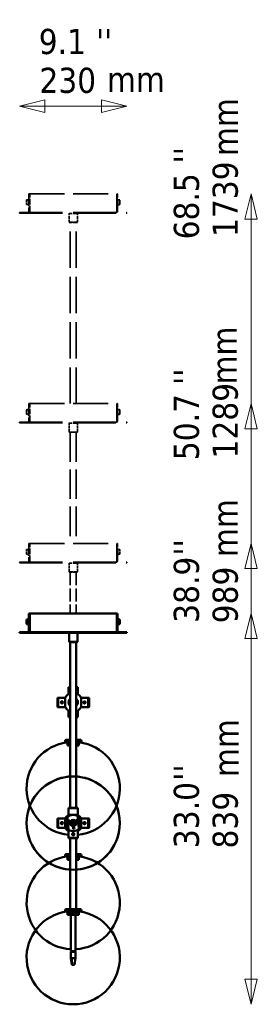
# Model space of a CAD drawing. Header units: millimetres. Extents: x 529 to 5146, y 983 to 3287.
# Tile 7 of 13: x 2723 to 3234, y 1174 to 3287. Entities that reach past the tile are written whole.
import ezdxf

# ---------------------------------------------------------------- set-up
doc = ezdxf.new("R2010")
doc.units = ezdxf.units.MM
doc.header["$LTSCALE"] = 18
doc.linetypes.add('DASHED', pattern=[0.2068, 0.1655, -0.0413])
for name, color, linetype, lineweight in [('Symbol (ISO)', 7, 'Continuous', 25), ('Widoczne (ISO)', 7, 'Continuous', 50), ('Wymiar (ISO)', 7, 'Continuous', 25)]:
    doc.layers.add(name, color=color, linetype=linetype, lineweight=lineweight)
doc.styles.add('Tekst notatki (ISO)', font='tahoma.ttf')

msp = doc.modelspace()

# ---------------------------------------------------------------- linework, layer by layer
at = {"layer": 'Widoczne (ISO)', "linetype": 'DASHED', "lineweight": 35, "ltscale": 1.448291}
for p, q in [((2738.3, 2899.8), (2738.3, 2890)), ((2938.3, 2890), (2938.3, 2899.8)), ((2738.3, 2449.8), (2738.3, 2440)), ((2938.3, 2440), (2938.3, 2449.8)), ((2738.3, 2149.8), (2738.3, 2140)), ((2938.3, 2140), (2938.3, 2149.8))]:
    msp.add_line(p, q, dxfattribs=at)
at = {"layer": 'Widoczne (ISO)', "linetype": 'DASHED', "lineweight": 35, "ltscale": 0.106283}
for p, q in [((2740.3, 2900.2), (2740.3, 2900.3)), ((2936.3, 2900.3), (2936.3, 2900.2)), ((2740.3, 2889.5), (2740.3, 2889.6)), ((2936.3, 2889.6), (2936.3, 2889.5)), ((2740.3, 2450.2), (2740.3, 2450.3)), ((2740.3, 2439.5), (2740.3, 2439.6)), ((2936.3, 2450.3), (2936.3, 2450.2)), ((2936.3, 2439.6), (2936.3, 2439.5)), ((2740.3, 2150.2), (2740.3, 2150.3)), ((2740.3, 2139.5), (2740.3, 2139.6)), ((2936.3, 2150.3), (2936.3, 2150.2)), ((2936.3, 2139.6), (2936.3, 2139.5))]:
    msp.add_line(p, q, dxfattribs=at)
at = {"layer": 'Widoczne (ISO)', "linetype": 'DASHED', "lineweight": 35, "ltscale": 2.159665}
for p, q in [((2742.3, 2901.4), (2742.3, 2888.4)), ((2934.3, 2888.4), (2934.3, 2901.4)), ((2742.3, 2451.4), (2742.3, 2438.4)), ((2934.3, 2438.4), (2934.3, 2451.4)), ((2742.3, 2151.4), (2742.3, 2138.4)), ((2934.3, 2138.4), (2934.3, 2151.4))]:
    msp.add_line(p, q, dxfattribs=at)
at = {"layer": 'Widoczne (ISO)', "linetype": 'DASHED', "lineweight": 35, "ltscale": 0.105665}
for p, q in [((2743.3, 2901.4), (2742.3, 2901.4)), ((2933.3, 2901.4), (2934.3, 2901.4)), ((2743.3, 2888.4), (2742.3, 2888.4)), ((2933.3, 2888.4), (2934.3, 2888.4)), ((2743.3, 2451.4), (2742.3, 2451.4)), ((2933.3, 2451.4), (2934.3, 2451.4)), ((2743.3, 2438.4), (2742.3, 2438.4)), ((2933.3, 2438.4), (2934.3, 2438.4)), ((2743.3, 2151.4), (2742.3, 2151.4)), ((2743.3, 2138.4), (2742.3, 2138.4)), ((2933.3, 2151.4), (2934.3, 2151.4)), ((2933.3, 2138.4), (2934.3, 2138.4))]:
    msp.add_line(p, q, dxfattribs=at)
at = {"layer": 'Widoczne (ISO)', "linetype": 'DASHED', "lineweight": 35, "ltscale": 3.966099}
for p, q in [((2743.3, 2912.9), (2743.3, 2875.4)), ((2744.8, 2875.4), (2744.8, 2912.9)), ((2745, 2875.4), (2745, 2912.9)), ((2931.7, 2912.9), (2931.7, 2875.4)), ((2931.8, 2875.4), (2931.8, 2912.9)), ((2933.3, 2875.4), (2933.3, 2912.9)), ((2743.3, 2462.9), (2743.3, 2425.4)), ((2744.8, 2425.4), (2744.8, 2462.9)), ((2745, 2425.4), (2745, 2462.9)), ((2931.7, 2462.9), (2931.7, 2425.4)), ((2931.8, 2425.4), (2931.8, 2462.9)), ((2933.3, 2425.4), (2933.3, 2462.9)), ((2743.3, 2162.9), (2743.3, 2125.4)), ((2744.8, 2125.4), (2744.8, 2162.9)), ((2745, 2125.4), (2745, 2162.9)), ((2931.7, 2162.9), (2931.7, 2125.4)), ((2931.8, 2125.4), (2931.8, 2162.9)), ((2933.3, 2125.4), (2933.3, 2162.9))]:
    msp.add_line(p, q, dxfattribs=at)
at = {"layer": 'Widoczne (ISO)', "linetype": 'DASHED', "lineweight": 35, "ltscale": 0.158548}
for p, q in [((2744.8, 2912.9), (2743.3, 2912.9)), ((2931.8, 2912.9), (2933.3, 2912.9)), ((2723.3, 2872.9), (2723.3, 2871.4)), ((2953.3, 2871.4), (2953.3, 2872.9)), ((2744.8, 2462.9), (2743.3, 2462.9)), ((2931.8, 2462.9), (2933.3, 2462.9)), ((2723.3, 2422.9), (2723.3, 2421.4)), ((2953.3, 2421.4), (2953.3, 2422.9)), ((2744.8, 2162.9), (2743.3, 2162.9)), ((2931.8, 2162.9), (2933.3, 2162.9)), ((2723.3, 2122.9), (2723.3, 2121.4)), ((2953.3, 2121.4), (2953.3, 2122.9))]:
    msp.add_line(p, q, dxfattribs=at)
at = {"layer": 'Widoczne (ISO)', "linetype": 'DASHED', "lineweight": 35, "ltscale": 0.014857}
for p, q in [((2745, 2897.9), (2744.8, 2897.9)), ((2931.7, 2897.9), (2931.8, 2897.9)), ((2745, 2891.9), (2744.8, 2891.9)), ((2931.7, 2891.9), (2931.8, 2891.9)), ((2745, 2447.9), (2744.8, 2447.9)), ((2745, 2441.9), (2744.8, 2441.9)), ((2931.7, 2447.9), (2931.8, 2447.9)), ((2931.7, 2441.9), (2931.8, 2441.9)), ((2745, 2147.9), (2744.8, 2147.9)), ((2745, 2141.9), (2744.8, 2141.9)), ((2931.7, 2147.9), (2931.8, 2147.9)), ((2931.7, 2141.9), (2931.8, 2141.9))]:
    msp.add_line(p, q, dxfattribs=at)
at = {"layer": 'Widoczne (ISO)', "linetype": 'DASHED', "lineweight": 35, "ltscale": 25.080212}
for p, q in [((2745, 2912.9), (2931.7, 2912.9)), ((2745, 2462.9), (2931.7, 2462.9)), ((2745, 2162.9), (2931.7, 2162.9))]:
    msp.add_line(p, q, dxfattribs=at)
at = {"layer": 'Widoczne (ISO)', "linetype": 'DASHED', "lineweight": 35, "ltscale": 0.166036}
for p, q in [((2723.3, 2872.9), (2724.3, 2872.9)), ((2952.3, 2872.9), (2953.3, 2872.9)), ((2724.3, 2871.4), (2723.3, 2871.4)), ((2953.3, 2871.4), (2952.3, 2871.4)), ((2723.3, 2422.9), (2724.3, 2422.9)), ((2724.3, 2421.4), (2723.3, 2421.4)), ((2952.3, 2422.9), (2953.3, 2422.9)), ((2953.3, 2421.4), (2952.3, 2421.4)), ((2723.3, 2122.9), (2724.3, 2122.9)), ((2724.3, 2121.4), (2723.3, 2121.4)), ((2952.3, 2122.9), (2953.3, 2122.9)), ((2953.3, 2121.4), (2952.3, 2121.4))]:
    msp.add_line(p, q, dxfattribs=at)
at = {"layer": 'Widoczne (ISO)', "linetype": 'DASHED', "lineweight": 35, "ltscale": 30.625402}
for p, q in [((2724.3, 2872.9), (2952.3, 2872.9)), ((2724.3, 2871.4), (2952.3, 2871.4)), ((2724.3, 2422.9), (2952.3, 2422.9)), ((2724.3, 2421.4), (2952.3, 2421.4)), ((2724.3, 2122.9), (2952.3, 2122.9)), ((2724.3, 2121.4), (2952.3, 2121.4))]:
    msp.add_line(p, q, dxfattribs=at)
at = {"layer": 'Widoczne (ISO)', "linetype": 'DASHED', "lineweight": 35, "ltscale": 0.002557}
for p, q in [((2745.8, 2872.9), (2745.8, 2872.9)), ((2930.8, 2872.9), (2930.8, 2872.9)), ((2745.8, 2422.9), (2745.8, 2422.9)), ((2930.8, 2422.9), (2930.8, 2422.9)), ((2745.8, 2122.9), (2745.8, 2122.9)), ((2930.8, 2122.9), (2930.8, 2122.9))]:
    msp.add_line(p, q, dxfattribs=at)
at = {"layer": 'Widoczne (ISO)', "linetype": 'DASHED', "lineweight": 35, "ltscale": 0.074687}
for p, q in [((2829.8, 2871.4), (2829.3, 2870.9)), ((2829.8, 2851.4), (2829.3, 2851.9)), ((2846.8, 2871.4), (2847.3, 2870.9)), ((2846.8, 2851.4), (2847.3, 2851.9)), ((2829.8, 2421.4), (2829.3, 2420.9)), ((2846.8, 2421.4), (2847.3, 2420.9)), ((2829.8, 2401.4), (2829.3, 2401.9)), ((2846.8, 2401.4), (2847.3, 2401.9)), ((2829.8, 2121.4), (2829.3, 2120.9)), ((2846.8, 2121.4), (2847.3, 2120.9)), ((2829.8, 2101.4), (2829.3, 2101.9)), ((2846.8, 2101.4), (2847.3, 2101.9))]:
    msp.add_line(p, q, dxfattribs=at)
at = {"layer": 'Widoczne (ISO)', "linetype": 'DASHED', "lineweight": 35, "ltscale": 2.990344}
for p, q in [((2847.3, 2870.9), (2829.3, 2870.9)), ((2829.3, 2851.9), (2847.3, 2851.9)), ((2847.3, 2420.9), (2829.3, 2420.9)), ((2829.3, 2401.9), (2847.3, 2401.9)), ((2847.3, 2120.9), (2829.3, 2120.9)), ((2829.3, 2101.9), (2847.3, 2101.9))]:
    msp.add_line(p, q, dxfattribs=at)
at = {"layer": 'Widoczne (ISO)', "linetype": 'DASHED', "lineweight": 35, "ltscale": 2.009441}
for p, q in [((2829.3, 2851.9), (2829.3, 2870.9)), ((2847.3, 2851.9), (2847.3, 2870.9)), ((2829.3, 2401.9), (2829.3, 2420.9)), ((2847.3, 2401.9), (2847.3, 2420.9)), ((2829.3, 2101.9), (2829.3, 2120.9)), ((2847.3, 2101.9), (2847.3, 2120.9))]:
    msp.add_line(p, q, dxfattribs=at)
at = {"layer": 'Widoczne (ISO)', "linetype": 'DASHED', "lineweight": 35, "ltscale": 2.824208}
for p, q in [((2846.8, 2851.4), (2829.8, 2851.4)), ((2846.8, 2401.4), (2829.8, 2401.4)), ((2846.8, 2101.4), (2829.8, 2101.4))]:
    msp.add_line(p, q, dxfattribs=at)
at = {"layer": 'Widoczne (ISO)', "linetype": 'DASHED', "lineweight": 35, "ltscale": 26.092037}
for p, q in [((2831.8, 2462.9), (2831.8, 2851.4)), ((2844.8, 2462.9), (2844.8, 2851.4))]:
    msp.add_line(p, q, dxfattribs=at)
at = {"layer": 'Widoczne (ISO)', "linetype": 'DASHED', "lineweight": 35, "ltscale": 21.357189}
for p, q in [((2831.8, 2401.4), (2831.8, 2162.9)), ((2844.8, 2401.4), (2844.8, 2162.9))]:
    msp.add_line(p, q, dxfattribs=at)
at = {"layer": 'Widoczne (ISO)', "linetype": 'DASHED', "lineweight": 35, "ltscale": 9.36013}
for p, q in [((2831.8, 2101.4), (2831.8, 2012.9)), ((2844.8, 2101.4), (2844.8, 2012.9))]:
    msp.add_line(p, q, dxfattribs=at)
at = {"layer": 'Widoczne (ISO)'}
for p, q in [((2743.3, 2012.9), (2743.3, 1975.4)), ((2744.8, 2012.9), (2743.3, 2012.9)), ((2744.8, 1975.4), (2744.8, 2012.9)), ((2745, 1975.4), (2745, 2012.9)), ((2745, 2012.9), (2931.7, 2012.9)), ((2931.7, 2012.9), (2931.7, 1975.4)), ((2931.8, 2012.9), (2933.3, 2012.9)), ((2931.8, 1975.4), (2931.8, 2012.9)), ((2933.3, 1975.4), (2933.3, 2012.9)), ((2738.3, 1999.8), (2738.3, 1990)), ((2740.3, 2000.2), (2740.3, 2000.3)), ((2740.3, 1989.5), (2740.3, 1989.6)), ((2742.3, 2001.4), (2742.3, 1988.4)), ((2743.3, 2001.4), (2742.3, 2001.4)), ((2743.3, 1988.4), (2742.3, 1988.4)), ((2745, 1997.9), (2744.8, 1997.9)), ((2745, 1991.9), (2744.8, 1991.9)), ((2931.7, 1997.9), (2931.8, 1997.9)), ((2931.7, 1991.9), (2931.8, 1991.9)), ((2933.3, 2001.4), (2934.3, 2001.4)), ((2933.3, 1988.4), (2934.3, 1988.4)), ((2934.3, 1988.4), (2934.3, 2001.4)), ((2936.3, 2000.3), (2936.3, 2000.2)), ((2936.3, 1989.6), (2936.3, 1989.5)), ((2938.3, 1990), (2938.3, 1999.8)), ((2723.3, 1972.9), (2724.3, 1972.9)), ((2723.3, 1972.9), (2723.3, 1971.4)), ((2724.3, 1971.4), (2723.3, 1971.4)), ((2724.3, 1972.9), (2952.3, 1972.9)), ((2724.3, 1971.4), (2952.3, 1971.4)), ((2745.8, 1972.9), (2745.8, 1972.9)), ((2829.8, 1971.4), (2829.3, 1970.9)), ((2847.3, 1970.9), (2829.3, 1970.9)), ((2829.3, 1951.9), (2829.3, 1970.9)), ((2846.8, 1971.4), (2847.3, 1970.9)), ((2847.3, 1951.9), (2847.3, 1970.9)), ((2930.8, 1972.9), (2930.8, 1972.9)), ((2952.3, 1972.9), (2953.3, 1972.9)), ((2953.3, 1971.4), (2952.3, 1971.4)), ((2953.3, 1971.4), (2953.3, 1972.9)), ((2829.3, 1951.9), (2847.3, 1951.9)), ((2829.8, 1951.4), (2829.3, 1951.9)), ((2846.8, 1951.4), (2829.8, 1951.4)), ((2831.8, 1595.4), (2831.8, 1951.4)), ((2844.8, 1595.4), (2844.8, 1951.4)), ((2846.8, 1951.4), (2847.3, 1951.9)), ((2828.5, 1854.4), (2828.3, 1854.2)), ((2831.8, 1854.2), (2828.3, 1854.2)), ((2828.3, 1854.2), (2828.3, 1839.4)), ((2828.3, 1839.4), (2831.8, 1839.4)), ((2828.5, 1854.4), (2831.8, 1854.4)), ((2844.8, 1854.4), (2848.1, 1854.4)), ((2848.3, 1854.2), (2844.8, 1854.2)), ((2844.8, 1839.4), (2848.3, 1839.4)), ((2848.1, 1854.4), (2848.3, 1854.2)), ((2848.3, 1854.2), (2848.3, 1839.4)), ((2804.4, 1831.5), (2804.9, 1832)), ((2804.4, 1812.5), (2804.4, 1831.5)), ((2804.9, 1832), (2804.9, 1812)), ((2804.9, 1832), (2805.9, 1832)), ((2805.9, 1831.8), (2806.1, 1832)), ((2805.9, 1812), (2805.9, 1832)), ((2806.1, 1832), (2806.1, 1812)), ((2806.1, 1832), (2820.9, 1832)), ((2812.7, 1822), (2813.4, 1823.3)), ((2813.4, 1820.8), (2812.7, 1822)), ((2813.4, 1823.3), (2814.9, 1823.3)), ((2814.9, 1820.8), (2813.4, 1820.8)), ((2814.9, 1823.3), (2815.6, 1822)), ((2815.6, 1822), (2814.9, 1820.8)), ((2820.9, 1812), (2820.9, 1832)), ((2855.7, 1832), (2855.7, 1812)), ((2870.5, 1832), (2855.7, 1832)), ((2861.1, 1822), (2861.8, 1823.2)), ((2861.8, 1820.7), (2861.1, 1822)), ((2861.8, 1820.7), (2861.1, 1822)), ((2861.8, 1823.2), (2863.2, 1823.2)), ((2863.2, 1820.7), (2861.8, 1820.7)), ((2861.8, 1820.7), (2861.8, 1820.7)), ((2863.2, 1820.7), (2861.8, 1820.7)), ((2863.2, 1823.2), (2863.9, 1822)), ((2863.9, 1822), (2863.2, 1820.7)), ((2863.9, 1822), (2863.2, 1820.7)), ((2863.2, 1820.7), (2863.2, 1820.7)), ((2870.5, 1812), (2870.5, 1832)), ((2870.7, 1831.8), (2870.5, 1832)), ((2870.7, 1832), (2870.7, 1812)), ((2871.7, 1832), (2870.7, 1832)), ((2871.7, 1812), (2871.7, 1832)), ((2872.2, 1831.5), (2871.7, 1832)), ((2872.2, 1831.5), (2872.2, 1812.5)), ((2804.4, 1812.5), (2804.9, 1812)), ((2804.9, 1812), (2805.9, 1812)), ((2805.9, 1812.2), (2806.1, 1812)), ((2806.1, 1812), (2820.9, 1812)), ((2828.3, 1790.1), (2828.3, 1804.7)), ((2848.3, 1790.1), (2848.3, 1804.7)), ((2870.5, 1812), (2855.7, 1812)), ((2870.7, 1812.2), (2870.5, 1812)), ((2871.7, 1812), (2870.7, 1812)), ((2872.2, 1812.5), (2871.7, 1812)), ((2828.3, 1790.1), (2831.8, 1790.1)), ((2828.5, 1789.9), (2828.3, 1790.1)), ((2831.8, 1789.9), (2828.5, 1789.9)), ((2844.8, 1790.1), (2848.3, 1790.1)), ((2848.1, 1789.9), (2844.8, 1789.9)), ((2848.1, 1789.9), (2848.3, 1790.1)), ((2820.8, 1736.4), (2820.8, 1739.4)), ((2831.8, 1736.4), (2820.8, 1736.4)), ((2831.8, 1741.4), (2822.8, 1741.4)), ((2825.7, 1736.2), (2825.7, 1734.6)), ((2826.2, 1733.4), (2826.2, 1729.4)), ((2831.8, 1733.4), (2826.2, 1733.4)), ((2826.8, 1733.5), (2826.8, 1736.4)), ((2853.8, 1741.4), (2844.8, 1741.4)), ((2855.8, 1736.4), (2844.8, 1736.4)), ((2848.2, 1733.4), (2844.8, 1733.4)), ((2847.7, 1733.5), (2847.7, 1736.4)), ((2848.2, 1729.4), (2848.2, 1733.4)), ((2848.4, 1736.4), (2848.4, 1734.1)), ((2849.8, 1734), (2849.8, 1736.4)), ((2850.4, 1733.4), (2850.4, 1729.4)), ((2850.9, 1736.2), (2850.9, 1734.6)), ((2855.8, 1736.4), (2855.8, 1739.4)), ((2831.8, 1729.4), (2826.2, 1729.4)), ((2848.2, 1729.4), (2844.8, 1729.4)), ((2850.4, 1729.4), (2848.2, 1729.4)), ((2828.5, 1595.4), (2828.3, 1595.2)), ((2848.3, 1595.2), (2828.3, 1595.2)), ((2828.3, 1595.2), (2828.3, 1580.4)), ((2828.5, 1595.4), (2848.1, 1595.4)), ((2848.1, 1595.4), (2848.3, 1595.2)), ((2848.3, 1595.2), (2848.3, 1580.4)), ((2804.4, 1572.5), (2804.9, 1573)), ((2804.4, 1553.5), (2804.4, 1572.5)), ((2804.9, 1573), (2804.9, 1553)), ((2804.9, 1573), (2805.9, 1573)), ((2805.9, 1572.8), (2806.1, 1573)), ((2805.9, 1553), (2805.9, 1573)), ((2806.1, 1573), (2806.1, 1553)), ((2806.1, 1573), (2820.9, 1573)), ((2812.7, 1563), (2813.4, 1564.3)), ((2813.4, 1564.3), (2814.9, 1564.3)), ((2814.9, 1564.3), (2815.6, 1563)), ((2820.9, 1565.1), (2820.9, 1573)), ((2826.2, 1575.7), (2828.5, 1548.5)), ((2828.3, 1580.4), (2836.3, 1580.4)), ((2835.5, 1564.4), (2833.5, 1564.5)), ((2835.6, 1562.7), (2833.5, 1564.5)), ((2836.5, 1565.5), (2835.5, 1564.4)), ((2835.5, 1564.4), (2836.4, 1563.7)), ((2836.1, 1567.5), (2838.2, 1565.8)), ((2836.5, 1565.5), (2836.1, 1567.5)), ((2836.4, 1563.7), (2839.3, 1561.2)), ((2837.4, 1564.8), (2836.5, 1565.5)), ((2840.2, 1562.4), (2837.4, 1564.8)), ((2838.2, 1565.8), (2841.1, 1563.3)), ((2840.4, 1580.4), (2848.3, 1580.4)), ((2841.1, 1563.3), (2843.1, 1561.6)), ((2850.4, 1550.4), (2848.2, 1577.5)), ((2855.7, 1573), (2855.6, 1573)), ((2855.7, 1573), (2855.7, 1565.1)), ((2870.5, 1573), (2855.7, 1573)), ((2861.1, 1563), (2861.8, 1564.3)), ((2861.8, 1564.3), (2863.2, 1564.3)), ((2863.2, 1564.3), (2863.9, 1563)), ((2870.5, 1553), (2870.5, 1573)), ((2870.7, 1572.8), (2870.5, 1573)), ((2870.7, 1573), (2870.7, 1553)), ((2871.7, 1573), (2870.7, 1573)), ((2871.7, 1553), (2871.7, 1573)), ((2872.2, 1572.5), (2871.7, 1573)), ((2872.2, 1572.5), (2872.2, 1553.5)), ((2804.4, 1553.5), (2804.9, 1553)), ((2804.9, 1553), (2805.9, 1553)), ((2805.9, 1553.2), (2806.1, 1553)), ((2806.1, 1553), (2820.9, 1553)), ((2813.4, 1561.8), (2812.7, 1563)), ((2814.9, 1561.8), (2813.4, 1561.8)), ((2815.6, 1563), (2814.9, 1561.8)), ((2820.9, 1553), (2820.9, 1561)), ((2828.3, 1531.1), (2828.3, 1545.7)), ((2838.5, 1560.3), (2835.6, 1562.7)), ((2840.5, 1558.5), (2838.5, 1560.3)), ((2839.3, 1561.2), (2840.1, 1560.5)), ((2840.1, 1560.5), (2841.1, 1561.6)), ((2840.1, 1560.5), (2840.5, 1558.5)), ((2841.1, 1561.6), (2840.2, 1562.4)), ((2841.1, 1561.6), (2843.1, 1561.6)), ((2848.3, 1531.1), (2848.3, 1545.7)), ((2855.7, 1553), (2855.6, 1553)), ((2855.7, 1561), (2855.7, 1553)), ((2870.5, 1553), (2855.7, 1553)), ((2861.8, 1561.8), (2861.1, 1563)), ((2863.2, 1561.8), (2861.8, 1561.8)), ((2863.9, 1563), (2863.2, 1561.8)), ((2870.7, 1553.2), (2870.5, 1553)), ((2871.7, 1553), (2870.7, 1553)), ((2872.2, 1553.5), (2871.7, 1553)), ((2828.3, 1531.1), (2848.3, 1531.1)), ((2828.5, 1530.9), (2828.3, 1531.1)), ((2848.1, 1530.9), (2828.5, 1530.9)), ((2831.8, 1378.4), (2831.8, 1530.9)), ((2836.9, 1539.1), (2837.6, 1540.3)), ((2837.6, 1537.8), (2836.9, 1539.1)), ((2837.6, 1540.3), (2839, 1540.3)), ((2839, 1537.8), (2837.6, 1537.8)), ((2839, 1540.3), (2839.8, 1539.1)), ((2839.8, 1539.1), (2839, 1537.8)), ((2844.8, 1378.4), (2844.8, 1530.9)), ((2848.1, 1530.9), (2848.3, 1531.1)), ((2820.8, 1491.4), (2820.8, 1494.4)), ((2831.8, 1491.4), (2820.8, 1491.4)), ((2831.8, 1496.4), (2822.8, 1496.4)), ((2825.7, 1491.2), (2825.7, 1489.6)), ((2825.7, 1491.2), (2825.7, 1489.6)), ((2826.2, 1488.4), (2826.2, 1484.4)), ((2831.8, 1488.4), (2826.2, 1488.4)), ((2831.8, 1484.4), (2826.2, 1484.4)), ((2826.8, 1488.5), (2826.8, 1491.4)), ((2853.8, 1496.4), (2844.8, 1496.4)), ((2855.8, 1491.4), (2844.8, 1491.4)), ((2848.2, 1488.4), (2844.8, 1488.4)), ((2848.2, 1484.4), (2844.8, 1484.4)), ((2847.7, 1488.5), (2847.7, 1491.4)), ((2848.2, 1484.4), (2848.2, 1488.4)), ((2850.4, 1484.4), (2848.2, 1484.4)), ((2848.4, 1491.4), (2848.4, 1489.1)), ((2849.8, 1489), (2849.8, 1491.4)), ((2850.4, 1488.4), (2850.4, 1484.4)), ((2850.9, 1491.2), (2850.9, 1489.6)), ((2850.9, 1491.2), (2850.9, 1489.6)), ((2855.8, 1491.4), (2855.8, 1494.4)), ((2820.8, 1373.4), (2820.8, 1376.4)), ((2855.8, 1373.4), (2820.8, 1373.4)), ((2853.8, 1378.4), (2822.8, 1378.4)), ((2825.7, 1373.2), (2825.7, 1371.6)), ((2825.7, 1373.2), (2825.7, 1371.6)), ((2826.8, 1370.5), (2826.8, 1373.4)), ((2847.7, 1370.5), (2847.7, 1373.4)), ((2848.4, 1373.4), (2848.4, 1371.1)), ((2849.8, 1371), (2849.8, 1373.4)), ((2850.9, 1373.2), (2850.9, 1371.6)), ((2850.9, 1373.2), (2850.9, 1371.6)), ((2855.8, 1373.4), (2855.8, 1376.4)), ((2826.2, 1370.4), (2826.2, 1366.4)), ((2848.2, 1370.4), (2826.2, 1370.4)), ((2848.2, 1366.4), (2826.2, 1366.4)), ((2833.3, 1366.4), (2833.3, 1287.9)), ((2843.3, 1366.4), (2843.3, 1287.9)), ((2848.2, 1366.4), (2848.2, 1370.4)), ((2850.4, 1366.4), (2848.2, 1366.4)), ((2850.4, 1370.4), (2850.4, 1366.4)), ((2833.3, 1287.9), (2843.3, 1287.9)), ((2843.3, 1286.9), (2833.3, 1286.9)), ((2833.3, 1286.9), (2833.3, 1272.9)), ((2833.3, 1272.9), (2835.1, 1272.9)), ((2835.3, 1258.9), (2833.3, 1272.9)), ((2833.3, 1272.9), (2833.3, 1272.9)), ((2834.3, 1286.9), (2834.3, 1287.9)), ((2836, 1258.9), (2835.1, 1272.9)), ((2835.1, 1272.9), (2843.3, 1272.9)), ((2836.9, 1287.9), (2836.9, 1286.9)), ((2839.8, 1286.9), (2839.8, 1287.9)), ((2841.3, 1258.9), (2843.3, 1272.9)), ((2842.3, 1287.9), (2842.3, 1286.9)), ((2843.3, 1286.9), (2843.3, 1272.9)), ((2836, 1258.9), (2835.3, 1258.9)), ((2837, 1258.9), (2836, 1258.9)), ((2840.3, 1258.9), (2837, 1258.9)), ((2841.3, 1258.9), (2840.3, 1258.9)), ((2838.2, 1174.2), (2838.4, 1174.2)), ((2838.2, 1174.2), (2838.4, 1174.2)), ((2838.2, 1174.2), (2838.4, 1174.2)), ((2838.2, 1174.2), (2838.4, 1174.2))]:
    msp.add_line(p, q, dxfattribs=at)
for centre, radius in [((2814.1, 1822), 2), ((2838.3, 1563), 100.1), ((2814.1, 1563), 2), ((2828.8, 1567.5), 1.5), ((2828.8, 1567.5), 1.19), ((2838.3, 1563), 6.75), ((2838.3, 1563), 6.5), ((2838.3, 1563), 6), ((2846.9, 1569), 1.5), ((2846.9, 1569), 1.19), ((2862.5, 1563), 2), ((2839.2, 1552.5), 1.5), ((2839.2, 1552.5), 1.19), ((2838.3, 1539.1), 2)]:
    msp.add_circle(centre, radius, dxfattribs=at)
at = {"layer": 'Widoczne (ISO)', "linetype": 'DASHED', "lineweight": 35, "ltscale": 0.216821}
for centre, start, end in [((2740.3, 2894.9), 90, 112.2077), ((2936.3, 2894.9), 67.7923, 90), ((2740.3, 2894.9), 247.7923, 270), ((2936.3, 2894.9), 270, 292.2077), ((2740.3, 2444.9), 90, 112.2077), ((2740.3, 2444.9), 247.7923, 270), ((2936.3, 2444.9), 67.7923, 90), ((2936.3, 2444.9), 270, 292.2077), ((2740.3, 2144.9), 90, 112.2077), ((2740.3, 2144.9), 247.7923, 270), ((2936.3, 2144.9), 67.7923, 90), ((2936.3, 2144.9), 270, 292.2077)]:
    msp.add_arc(centre, 5.29, start, end, dxfattribs=at)
at = {"layer": 'Widoczne (ISO)', "linetype": 'DASHED', "lineweight": 35, "ltscale": 0.216623}
for centre, start, end in [((2740.3, 2894.9), 68.1986, 90), ((2936.3, 2894.9), 90, 111.8014), ((2740.3, 2894.9), 270, 291.8014), ((2936.3, 2894.9), 248.1986, 270), ((2740.3, 2444.9), 68.1986, 90), ((2740.3, 2444.9), 270, 291.8014), ((2936.3, 2444.9), 90, 111.8014), ((2936.3, 2444.9), 248.1986, 270), ((2740.3, 2144.9), 68.1986, 90), ((2740.3, 2144.9), 270, 291.8014), ((2936.3, 2144.9), 90, 111.8014), ((2936.3, 2144.9), 248.1986, 270)]:
    msp.add_arc(centre, 5.39, start, end, dxfattribs=at)
at = {"layer": 'Widoczne (ISO)', "linetype": 'DASHED', "lineweight": 35, "ltscale": 0.064886}
for centre, start, end in [((2745.8, 2875.4), 180, 213.4979), ((2930.8, 2875.4), 326.5021, 0), ((2745.8, 2425.4), 180, 213.4979), ((2930.8, 2425.4), 326.5021, 0), ((2745.8, 2125.4), 180, 213.4979), ((2930.8, 2125.4), 326.5021, 0)]:
    msp.add_arc(centre, 1, start, end, dxfattribs=at)
at = {"layer": 'Widoczne (ISO)'}
for centre, radius, start, end in [((2740.3, 1994.9), 5.29, 90, 112.2077), ((2740.3, 1994.9), 5.29, 247.7923, 270), ((2740.3, 1994.9), 5.39, 68.1986, 90), ((2740.3, 1994.9), 5.39, 270, 291.8014), ((2936.3, 1994.9), 5.39, 90, 111.8014), ((2936.3, 1994.9), 5.39, 248.1986, 270), ((2936.3, 1994.9), 5.29, 67.7923, 90), ((2936.3, 1994.9), 5.29, 270, 292.2077), ((2745.8, 1975.4), 1, 180, 213.4979), ((2930.8, 1975.4), 1, 326.5021, 0), ((2838.3, 1822), 20, 119.6568, 150.3432), ((2838.3, 1822), 20, 29.6568, 60.3432), ((2838.3, 1822), 10, 130.5416, 229.4584), ((2838.3, 1822), 9.5, 133.1736, 226.8264), ((2838.3, 1822), 10, 310.5416, 49.4584), ((2838.3, 1822), 9.5, 313.1736, 46.8264), ((2838.3, 1822), 20, 209.6568, 240), ((2838.3, 1822), 20, 300, 330.3432), ((2838.2, 1637.2), 100, 97.311, 264.3246), ((2822.8, 1739.4), 2, 90, 180), ((2825.5, 1736.2), 0.2, 0, 82.689), ((2825.5, 1734.6), 0.2, 277.4308, 0), ((2838.4, 1637.2), 100, 275.6754, 82.689), ((2841.4, 1634.4), 100, 85.4283, 85.7167), ((2851.1, 1736.2), 0.2, 97.311, 180), ((2851.1, 1734.6), 0.2, 180, 262.5692), ((2853.8, 1739.4), 2, 0, 90), ((2838.3, 1563), 100.1, 93.7227, 266.2773), ((2838.3, 1563), 100.1, 273.7227, 86.2773), ((2838.3, 1563), 17.5, 133.6723, 235.7827), ((2838.3, 1563), 20, 119.6568, 150.3432), ((2838.3, 1563), 16.5, 136.5378, 232.9172), ((2838.3, 1563), 12.6, 155.4513, 214.0037), ((2838.3, 1563), 12.6, 155.4513, 214.0037), ((2838.3, 1563), 17.5, 55.7827, 133.6723), ((2829.3, 1566), 3, 143.8858, 225.5693), ((2838.3, 1563), 5, 163.1748, 296.0185), ((2838.3, 1563), 5, 116.0185, 163.1748), ((2838.3, 1563), 5, 343.1748, 116.0185), ((2838.3, 1563), 20, 29.6568, 60.3432), ((2838.3, 1563), 17.5, 313.6723, 55.7827), ((2838.3, 1563), 16.5, 316.5378, 52.9172), ((2838.3, 1563), 12.6, 335.4513, 34.0037), ((2838.3, 1563), 12.6, 335.4513, 34.0037), ((2838.3, 1563), 20, 209.6568, 240), ((2838.3, 1563), 17.5, 235.7827, 313.6723), ((2838.3, 1563), 5, 296.0185, 343.1748), ((2838.3, 1563), 20, 300, 330.3432), ((2838.2, 1392.2), 100, 97.311, 267.1975), ((2838.2, 1392.2), 100, 97.311, 267.1975), ((2822.8, 1494.4), 2, 90, 180), ((2825.5, 1491.2), 0.2, 0, 82.689), ((2825.5, 1491.2), 0.2, 0, 82.689), ((2825.5, 1489.6), 0.2, 277.4308, 0), ((2825.5, 1489.6), 0.2, 277.4308, 0), ((2838.4, 1392.2), 100, 272.8025, 82.689), ((2838.4, 1392.2), 100, 272.8025, 82.689), ((2841.4, 1389.4), 100, 85.4283, 85.7167), ((2851.1, 1491.2), 0.2, 97.311, 180), ((2851.1, 1491.2), 0.2, 97.311, 180), ((2851.1, 1489.6), 0.2, 180, 262.5692), ((2851.1, 1489.6), 0.2, 180, 262.5692), ((2853.8, 1494.4), 2, 0, 90), ((2838.2, 1274.2), 100, 97.311, 270), ((2838.2, 1274.2), 100, 97.311, 270), ((2822.8, 1376.4), 2, 90, 180), ((2825.5, 1373.2), 0.2, 0, 82.689), ((2825.5, 1373.2), 0.2, 0, 82.689), ((2838.4, 1274.2), 100, 270, 82.689), ((2838.4, 1274.2), 100, 270, 82.689), ((2851.1, 1373.2), 0.2, 97.311, 180), ((2851.1, 1373.2), 0.2, 97.311, 180), ((2853.8, 1376.4), 2, 0, 90), ((2825.5, 1371.6), 0.2, 277.4308, 0), ((2825.5, 1371.6), 0.2, 277.4308, 0), ((2841.4, 1271.4), 100, 85.4283, 85.7167), ((2851.1, 1371.6), 0.2, 180, 262.5692), ((2851.1, 1371.6), 0.2, 180, 262.5692), ((2838.2, 1274.2), 100, 270, 270.0635), ((2838.2, 1274.2), 100, 270, 270.0635), ((2838.4, 1274.2), 100, 269.9365, 270), ((2838.4, 1274.2), 100, 269.9365, 270)]:
    msp.add_arc(centre, radius, start, end, dxfattribs=at)
msp.add_ellipse((2862.5, 1822), major_axis=(-2, 0), ratio=0.999985, dxfattribs=at)
at = {"layer": 'Widoczne (ISO)', "linetype": 'DASHED', "lineweight": 35, "ltscale": 0.430853}
for points in [[(2743.3, 2875.4), (2743.3, 2874.5), (2743.8, 2873.6), (2744.6, 2873.2), (2745, 2873), (2745.4, 2872.9), (2745.8, 2872.9)], [(2931.7, 2875.4), (2931.7, 2874.5), (2931.5, 2873.6), (2931.2, 2873.2), (2931, 2873), (2930.8, 2872.9), (2930.7, 2872.9)], [(2743.3, 2425.4), (2743.3, 2424.5), (2743.8, 2423.6), (2744.6, 2423.2), (2745, 2423), (2745.4, 2422.9), (2745.8, 2422.9)], [(2931.7, 2425.4), (2931.7, 2424.5), (2931.5, 2423.6), (2931.2, 2423.2), (2931, 2423), (2930.8, 2422.9), (2930.7, 2422.9)], [(2743.3, 2125.4), (2743.3, 2124.5), (2743.8, 2123.6), (2744.6, 2123.2), (2745, 2123), (2745.4, 2122.9), (2745.8, 2122.9)], [(2931.7, 2125.4), (2931.7, 2124.5), (2931.5, 2123.6), (2931.2, 2123.2), (2931, 2123), (2930.8, 2122.9), (2930.7, 2122.9)]]:
    msp.add_open_spline(points, degree=3, knots=[-3.141593, -3.141593, -3.141593, -3.141593, -2.077692, -2.077692, -2.077692, -1.570796, -1.570796, -1.570796, -1.570796], dxfattribs=at)
at = {"layer": 'Widoczne (ISO)', "linetype": 'DASHED', "lineweight": 35, "ltscale": 0.4309}
for points in [[(2746, 2872.9), (2745.6, 2872.9), (2745.3, 2873.4), (2745.1, 2874.2), (2745, 2874.5), (2745, 2875), (2745, 2875.4)], [(2930.8, 2872.9), (2931.7, 2872.9), (2932.6, 2873.4), (2933, 2874.2), (2933.2, 2874.5), (2933.3, 2875), (2933.3, 2875.4)], [(2746, 2422.9), (2745.6, 2422.9), (2745.3, 2423.4), (2745.1, 2424.2), (2745, 2424.5), (2745, 2425), (2745, 2425.4)], [(2930.8, 2422.9), (2931.7, 2422.9), (2932.6, 2423.4), (2933, 2424.2), (2933.2, 2424.5), (2933.3, 2425), (2933.3, 2425.4)], [(2746, 2122.9), (2745.6, 2122.9), (2745.3, 2123.4), (2745.1, 2124.2), (2745, 2124.5), (2745, 2125), (2745, 2125.4)], [(2930.8, 2122.9), (2931.7, 2122.9), (2932.6, 2123.4), (2933, 2124.2), (2933.2, 2124.5), (2933.3, 2125), (2933.3, 2125.4)]]:
    msp.add_open_spline(points, degree=3, knots=[1.570796, 1.570796, 1.570796, 1.570796, 2.634697, 2.634697, 2.634697, 3.141593, 3.141593, 3.141593, 3.141593], dxfattribs=at)
at = {"layer": 'Widoczne (ISO)'}
for points, knots in [([(2743.3, 1975.4), (2743.3, 1974.5), (2743.8, 1973.6), (2744.6, 1973.2), (2745, 1973), (2745.4, 1972.9), (2745.8, 1972.9)], [-3.141593, -3.141593, -3.141593, -3.141593, -2.077692, -2.077692, -2.077692, -1.570796, -1.570796, -1.570796, -1.570796]), ([(2746, 1972.9), (2745.6, 1972.9), (2745.3, 1973.4), (2745.1, 1974.2), (2745, 1974.5), (2745, 1975), (2745, 1975.4)], [1.570796, 1.570796, 1.570796, 1.570796, 2.634697, 2.634697, 2.634697, 3.141593, 3.141593, 3.141593, 3.141593]), ([(2931.7, 1975.4), (2931.7, 1974.5), (2931.5, 1973.6), (2931.2, 1973.2), (2931, 1973), (2930.8, 1972.9), (2930.7, 1972.9)], [-3.141593, -3.141593, -3.141593, -3.141593, -2.077692, -2.077692, -2.077692, -1.570796, -1.570796, -1.570796, -1.570796]), ([(2930.8, 1972.9), (2931.7, 1972.9), (2932.6, 1973.4), (2933, 1974.2), (2933.2, 1974.5), (2933.3, 1975), (2933.3, 1975.4)], [1.570796, 1.570796, 1.570796, 1.570796, 2.634697, 2.634697, 2.634697, 3.141593, 3.141593, 3.141593, 3.141593]), ([(2816.4, 1822), (2816.4, 1822.3), (2816.3, 1822.6), (2816.1, 1823.1), (2816, 1823.4), (2815.5, 1823.8), (2815.2, 1824.1), (2814.6, 1824.2), (2814.4, 1824.3), (2813.9, 1824.3), (2813.7, 1824.2), (2813.2, 1824.1), (2812.9, 1823.9), (2812.4, 1823.5), (2812.1, 1823.1), (2811.9, 1822.5), (2811.9, 1822.3), (2811.9, 1821.8), (2811.9, 1821.6), (2812, 1821.1), (2812.2, 1820.8), (2812.6, 1820.3), (2812.9, 1820.1), (2813.5, 1819.8), (2813.9, 1819.7), (2814.4, 1819.7), (2814.7, 1819.8), (2815.2, 1820), (2815.4, 1820.1), (2815.8, 1820.4), (2816, 1820.6), (2816.2, 1821.1), (2816.3, 1821.3), (2816.4, 1821.7), (2816.4, 1821.9), (2816.4, 1822)], [-2.186909, -2.186909, -2.186909, -2.186909, -2.108807, -2.108807, -2.039004, -2.039004, -1.93396, -1.93396, -1.874493, -1.874493, -1.812984, -1.812984, -1.736309, -1.736309, -1.628413, -1.628413, -1.562078, -1.562078, -1.507561, -1.507561, -1.430405, -1.430405, -1.327768, -1.327768, -1.249662, -1.249662, -1.171556, -1.171556, -1.120016, -1.120016, -1.038785, -1.038785, -0.9763, -0.9763, -0.937247, -0.937247, -0.937247, -0.937247]), ([(2860.2, 1822), (2860.2, 1821.7), (2860.3, 1821.4), (2860.5, 1820.8), (2860.7, 1820.6), (2861.1, 1820.1), (2861.4, 1819.9), (2862, 1819.7), (2862.3, 1819.7), (2862.7, 1819.7), (2863, 1819.7), (2863.5, 1819.9), (2863.7, 1820), (2864.3, 1820.5), (2864.5, 1820.8), (2864.7, 1821.5), (2864.8, 1821.7), (2864.8, 1822.2), (2864.7, 1822.4), (2864.6, 1822.9), (2864.5, 1823.1), (2864, 1823.7), (2863.7, 1823.9), (2863.1, 1824.2), (2862.8, 1824.2), (2862.2, 1824.2), (2861.9, 1824.2), (2861.4, 1824), (2861.3, 1823.9), (2860.9, 1823.6), (2860.7, 1823.3), (2860.4, 1822.9), (2860.3, 1822.6), (2860.2, 1822.2), (2860.2, 1822.1), (2860.2, 1822)], [-2.186909, -2.186909, -2.186909, -2.186909, -2.108807, -2.108807, -2.039004, -2.039004, -1.93396, -1.93396, -1.874493, -1.874493, -1.812984, -1.812984, -1.736309, -1.736309, -1.628413, -1.628413, -1.562078, -1.562078, -1.507561, -1.507561, -1.430405, -1.430405, -1.327768, -1.327768, -1.249662, -1.249662, -1.171556, -1.171556, -1.120016, -1.120016, -1.038785, -1.038785, -0.9763, -0.9763, -0.937247, -0.937247, -0.937247, -0.937247]), ([(2826.8, 1734), (2826.7, 1733.9), (2826.5, 1733.8), (2826.3, 1733.5), (2826.3, 1733.5), (2826.2, 1733.4)], [30.6854989, 30.6854989, 30.6854989, 30.6854989, 31.1583103, 31.1583103, 31.3405892, 31.3405892, 31.3405892, 31.3405892]), ([(2848.2, 1733.4), (2848.2, 1733.5), (2848.3, 1733.5), (2848.6, 1734), (2849, 1734.1), (2849.6, 1734.1), (2849.9, 1734), (2850.3, 1733.5), (2850.3, 1733.5), (2850.4, 1733.4)], [28.725417, 28.725417, 28.725417, 28.725417, 28.907696, 28.907696, 30.033003, 30.033003, 31.15831, 31.15831, 31.340589, 31.340589, 31.340589, 31.340589]), ([(2848.4, 1734.1), (2848.4, 1734.1), (2848.4, 1734), (2848.4, 1734), (2848.4, 1734), (2848.3, 1734)], [-0.0912493, -0.0912493, -0.0912493, -0.0912493, -0.05935088, -0.05935088, -0.02544349, -0.02544349, -0.02544349, -0.02544349]), ([(2816.4, 1563), (2816.4, 1563.3), (2816.3, 1563.6), (2816.1, 1564.1), (2816, 1564.4), (2815.5, 1564.8), (2815.2, 1565.1), (2814.6, 1565.2), (2814.4, 1565.3), (2813.9, 1565.3), (2813.7, 1565.2), (2813.2, 1565.1), (2812.9, 1564.9), (2812.4, 1564.5), (2812.1, 1564.1), (2811.9, 1563.5), (2811.9, 1563.3), (2811.9, 1562.8), (2811.9, 1562.6), (2812, 1562.1), (2812.2, 1561.8), (2812.6, 1561.3), (2812.9, 1561.1), (2813.5, 1560.8), (2813.9, 1560.7), (2814.4, 1560.7), (2814.7, 1560.8), (2815.2, 1561), (2815.4, 1561.1), (2815.8, 1561.4), (2816, 1561.6), (2816.2, 1562.1), (2816.3, 1562.3), (2816.4, 1562.7), (2816.4, 1562.9), (2816.4, 1563)], [-2.186909, -2.186909, -2.186909, -2.186909, -2.108807, -2.108807, -2.039004, -2.039004, -1.93396, -1.93396, -1.874493, -1.874493, -1.812984, -1.812984, -1.736309, -1.736309, -1.628413, -1.628413, -1.562078, -1.562078, -1.507561, -1.507561, -1.430405, -1.430405, -1.327768, -1.327768, -1.249662, -1.249662, -1.171556, -1.171556, -1.120016, -1.120016, -1.038785, -1.038785, -0.9763, -0.9763, -0.937247, -0.937247, -0.937247, -0.937247]), ([(2860.2, 1563), (2860.2, 1562.7), (2860.3, 1562.4), (2860.5, 1561.9), (2860.7, 1561.7), (2861.1, 1561.2), (2861.4, 1561), (2862, 1560.8), (2862.3, 1560.7), (2862.7, 1560.7), (2863, 1560.8), (2863.5, 1560.9), (2863.7, 1561.1), (2864.3, 1561.5), (2864.5, 1561.9), (2864.7, 1562.5), (2864.8, 1562.8), (2864.8, 1563.2), (2864.7, 1563.4), (2864.6, 1563.9), (2864.5, 1564.2), (2864, 1564.7), (2863.7, 1564.9), (2863.1, 1565.2), (2862.8, 1565.3), (2862.2, 1565.3), (2861.9, 1565.2), (2861.4, 1565), (2861.3, 1564.9), (2860.9, 1564.6), (2860.7, 1564.4), (2860.4, 1563.9), (2860.3, 1563.7), (2860.2, 1563.3), (2860.2, 1563.2), (2860.2, 1563)], [-2.186909, -2.186909, -2.186909, -2.186909, -2.108807, -2.108807, -2.039004, -2.039004, -1.93396, -1.93396, -1.874493, -1.874493, -1.812984, -1.812984, -1.736309, -1.736309, -1.628413, -1.628413, -1.562078, -1.562078, -1.507561, -1.507561, -1.430405, -1.430405, -1.327768, -1.327768, -1.249662, -1.249662, -1.171556, -1.171556, -1.120016, -1.120016, -1.038785, -1.038785, -0.9763, -0.9763, -0.937247, -0.937247, -0.937247, -0.937247]), ([(2838.3, 1541.4), (2838, 1541.4), (2837.7, 1541.3), (2837.2, 1541.1), (2837, 1540.9), (2836.5, 1540.5), (2836.3, 1540.1), (2836.1, 1539.5), (2836.1, 1539.3), (2836.1, 1538.9), (2836.1, 1538.6), (2836.3, 1538.1), (2836.4, 1537.9), (2836.8, 1537.3), (2837.2, 1537.1), (2837.8, 1536.9), (2838.1, 1536.8), (2838.5, 1536.8), (2838.7, 1536.8), (2839.2, 1537), (2839.5, 1537.1), (2840, 1537.5), (2840.3, 1537.9), (2840.5, 1538.5), (2840.6, 1538.8), (2840.6, 1539.4), (2840.5, 1539.7), (2840.3, 1540.1), (2840.2, 1540.3), (2839.9, 1540.7), (2839.7, 1540.9), (2839.2, 1541.2), (2839, 1541.3), (2838.6, 1541.3), (2838.5, 1541.4), (2838.3, 1541.4)], [-2.186909, -2.186909, -2.186909, -2.186909, -2.108807, -2.108807, -2.039004, -2.039004, -1.93396, -1.93396, -1.874493, -1.874493, -1.812984, -1.812984, -1.736309, -1.736309, -1.628413, -1.628413, -1.562078, -1.562078, -1.507561, -1.507561, -1.430405, -1.430405, -1.327768, -1.327768, -1.249662, -1.249662, -1.171556, -1.171556, -1.120016, -1.120016, -1.038785, -1.038785, -0.9763, -0.9763, -0.937247, -0.937247, -0.937247, -0.937247]), ([(2826.8, 1489), (2826.7, 1488.9), (2826.5, 1488.8), (2826.3, 1488.5), (2826.3, 1488.5), (2826.2, 1488.4)], [30.6854989, 30.6854989, 30.6854989, 30.6854989, 31.1583103, 31.1583103, 31.3405892, 31.3405892, 31.3405892, 31.3405892]), ([(2848.2, 1488.4), (2848.2, 1488.5), (2848.3, 1488.5), (2848.6, 1489), (2849, 1489.1), (2849.6, 1489.1), (2849.9, 1489), (2850.3, 1488.5), (2850.3, 1488.5), (2850.4, 1488.4)], [28.725417, 28.725417, 28.725417, 28.725417, 28.907696, 28.907696, 30.033003, 30.033003, 31.15831, 31.15831, 31.340589, 31.340589, 31.340589, 31.340589]), ([(2848.4, 1489.1), (2848.4, 1489.1), (2848.4, 1489), (2848.4, 1489), (2848.4, 1489), (2848.3, 1489)], [-0.0912493, -0.0912493, -0.0912493, -0.0912493, -0.05935088, -0.05935088, -0.02544349, -0.02544349, -0.02544349, -0.02544349]), ([(2826.8, 1371), (2826.7, 1370.9), (2826.5, 1370.8), (2826.3, 1370.5), (2826.3, 1370.5), (2826.2, 1370.4)], [30.6854989, 30.6854989, 30.6854989, 30.6854989, 31.1583103, 31.1583103, 31.3405892, 31.3405892, 31.3405892, 31.3405892]), ([(2848.2, 1370.4), (2848.2, 1370.5), (2848.3, 1370.5), (2848.6, 1371), (2849, 1371.1), (2849.6, 1371.1), (2849.9, 1371), (2850.3, 1370.5), (2850.3, 1370.5), (2850.4, 1370.4)], [28.725417, 28.725417, 28.725417, 28.725417, 28.907696, 28.907696, 30.033003, 30.033003, 31.15831, 31.15831, 31.340589, 31.340589, 31.340589, 31.340589]), ([(2848.4, 1371.1), (2848.4, 1371.1), (2848.4, 1371), (2848.4, 1371), (2848.4, 1371), (2848.3, 1371)], [-0.0912493, -0.0912493, -0.0912493, -0.0912493, -0.05935088, -0.05935088, -0.02544349, -0.02544349, -0.02544349, -0.02544349])]:
    msp.add_open_spline(points, degree=3, knots=knots, dxfattribs=at)
at = {"layer": 'Wymiar (ISO)', "lineweight": 18}
for p, q in [((2777.3, 3114.6), (2723.3, 3101.1)), ((2777.3, 3087.6), (2777.3, 3114.6)), ((2953.3, 3101.1), (2899.3, 3114.6)), ((2899.3, 3114.6), (2899.3, 3087.6)), ((2777.3, 3101.1), (2723.3, 3101.1)), ((2723.3, 3101.1), (2777.3, 3087.6)), ((2777.3, 3101.1), (2899.3, 3101.1)), ((2899.3, 3101.1), (2953.3, 3101.1)), ((2899.3, 3087.6), (2953.3, 3101.1)), ((3220.1, 2912.9), (3206.6, 2858.9)), ((3220.1, 2858.9), (3220.1, 2912.9)), ((3233.6, 2858.9), (3220.1, 2912.9)), ((3206.6, 2858.9), (3233.6, 2858.9)), ((3220.1, 2858.9), (3220.1, 1228.2)), ((3220.1, 2462.9), (3206.6, 2408.9)), ((3220.1, 2408.9), (3220.1, 2462.9)), ((3233.6, 2408.9), (3220.1, 2462.9)), ((3206.6, 2408.9), (3233.6, 2408.9)), ((3220.1, 2408.9), (3220.1, 1228.2)), ((3220.1, 2162.9), (3206.6, 2108.9)), ((3220.1, 2108.9), (3220.1, 2162.9)), ((3233.6, 2108.9), (3220.1, 2162.9)), ((3206.6, 2108.9), (3233.6, 2108.9)), ((3220.1, 2108.9), (3220.1, 1228.2)), ((3220.1, 2012.9), (3206.6, 1958.9)), ((3220.1, 1958.9), (3220.1, 2012.9)), ((3233.6, 1958.9), (3220.1, 2012.9)), ((3206.6, 1958.9), (3233.6, 1958.9)), ((3220.1, 1958.9), (3220.1, 1228.2)), ((3206.6, 1228.2), (3220.1, 1174.2)), ((3233.6, 1228.2), (3206.6, 1228.2)), ((3206.6, 1228.2), (3220.1, 1174.2)), ((3233.6, 1228.2), (3206.6, 1228.2)), ((3206.6, 1228.2), (3220.1, 1174.2)), ((3233.6, 1228.2), (3206.6, 1228.2)), ((3206.6, 1228.2), (3220.1, 1174.2)), ((3233.6, 1228.2), (3206.6, 1228.2)), ((3220.1, 1228.2), (3220.1, 1174.2)), ((3220.1, 1174.2), (3233.6, 1228.2)), ((3220.1, 1228.2), (3220.1, 1174.2)), ((3220.1, 1174.2), (3233.6, 1228.2)), ((3220.1, 1228.2), (3220.1, 1174.2)), ((3220.1, 1174.2), (3233.6, 1228.2)), ((3220.1, 1228.2), (3220.1, 1174.2)), ((3220.1, 1174.2), (3233.6, 1228.2))]:
    msp.add_line(p, q, dxfattribs=at)
at = {"layer": 'Wymiar (ISO)', "lineweight": 18, "flags": 128}
for points in [[(2777.3, 3114.6), (2723.3, 3101.1), (2777.3, 3087.6), (2777.3, 3114.6)], [(2899.3, 3087.6), (2953.3, 3101.1), (2899.3, 3114.6), (2899.3, 3087.6)], [(3233.6, 2858.9), (3220.1, 2912.9), (3206.6, 2858.9), (3233.6, 2858.9)], [(3233.6, 2408.9), (3220.1, 2462.9), (3206.6, 2408.9), (3233.6, 2408.9)], [(3233.6, 2108.9), (3220.1, 2162.9), (3206.6, 2108.9), (3233.6, 2108.9)], [(3233.6, 1958.9), (3220.1, 2012.9), (3206.6, 1958.9), (3233.6, 1958.9)], [(3206.6, 1228.2), (3220.1, 1174.2), (3233.6, 1228.2), (3206.6, 1228.2)], [(3206.6, 1228.2), (3220.1, 1174.2), (3233.6, 1228.2), (3206.6, 1228.2)], [(3206.6, 1228.2), (3220.1, 1174.2), (3233.6, 1228.2), (3206.6, 1228.2)], [(3206.6, 1228.2), (3220.1, 1174.2), (3233.6, 1228.2), (3206.6, 1228.2)]]:
    msp.add_lwpolyline(points, dxfattribs=at)
at = {"layer": 'Wymiar (ISO)'}
for points in [[(2777.3, 3114.6), (2723.3, 3101.1), (2777.3, 3087.6), (2777.3, 3114.6)], [(2899.3, 3087.6), (2953.3, 3101.1), (2899.3, 3114.6), (2899.3, 3087.6)], [(3233.6, 2858.9), (3220.1, 2912.9), (3206.6, 2858.9), (3233.6, 2858.9)], [(3233.6, 2408.9), (3220.1, 2462.9), (3206.6, 2408.9), (3233.6, 2408.9)], [(3233.6, 2108.9), (3220.1, 2162.9), (3206.6, 2108.9), (3233.6, 2108.9)], [(3233.6, 1958.9), (3220.1, 2012.9), (3206.6, 1958.9), (3233.6, 1958.9)], [(3206.6, 1228.2), (3220.1, 1174.2), (3233.6, 1228.2), (3206.6, 1228.2)], [(3206.6, 1228.2), (3220.1, 1174.2), (3233.6, 1228.2), (3206.6, 1228.2)], [(3206.6, 1228.2), (3220.1, 1174.2), (3233.6, 1228.2), (3206.6, 1228.2)], [(3206.6, 1228.2), (3220.1, 1174.2), (3233.6, 1228.2), (3206.6, 1228.2)]]:
    msp.add_solid(points, dxfattribs=at)

# ---------------------------------------------------------------- texts
at = {"layer": 'Symbol (ISO)', "insert": (2910.8, 3185.7), "char_height": 54, "width": 124.716, "attachment_point": 1, "style": 'Tekst notatki (ISO)'}
msp.add_mtext('\\fTahoma|b0|i0;mm', dxfattribs=at)
at = {"layer": 'Symbol (ISO)', "char_height": 54, "width": 124.716, "attachment_point": 1, "rotation": 90, "style": 'Tekst notatki (ISO)'}
for insert in [(3138, 2994), (3135.3, 2504), (3137.3, 2133.7), (3139.5, 1661.7)]:
    msp.add_mtext('\\fTahoma|b0|i0;mm', dxfattribs=dict(at, insert=insert))
at = {"layer": 'Wymiar (ISO)', "char_height": 54, "attachment_point": 7, "style": 'Tekst notatki (ISO)'}
for s, insert in [('9.1', (2764.3, 3211.8)), ("''", (2887.2, 3212.9)), ('230', (2765.8, 3128.5))]:
    msp.add_mtext(s, dxfattribs=dict(at, insert=insert))
at = {"layer": 'Wymiar (ISO)', "char_height": 54, "attachment_point": 7, "rotation": 90, "style": 'Tekst notatki (ISO)'}
for s, insert in [("''", (3108.2, 2978.1)), ('1739', (3192.7, 2820.4)), ('68.5', (3109.4, 2815.3)), ("''", (3108.1, 2503)), ('1289', (3192.7, 2345.2)), ('50.7', (3109.3, 2341.6)), ("''", (3108, 2137)), ('38.9', (3109.3, 1992.7)), ('989', (3192.7, 1991.6)), ("''", (3108.1, 1653.7)), ('33.0', (3109.3, 1509.3)), ('839', (3192.7, 1508.5))]:
    msp.add_mtext(s, dxfattribs=dict(at, insert=insert))

doc.saveas('drawing.dxf')
